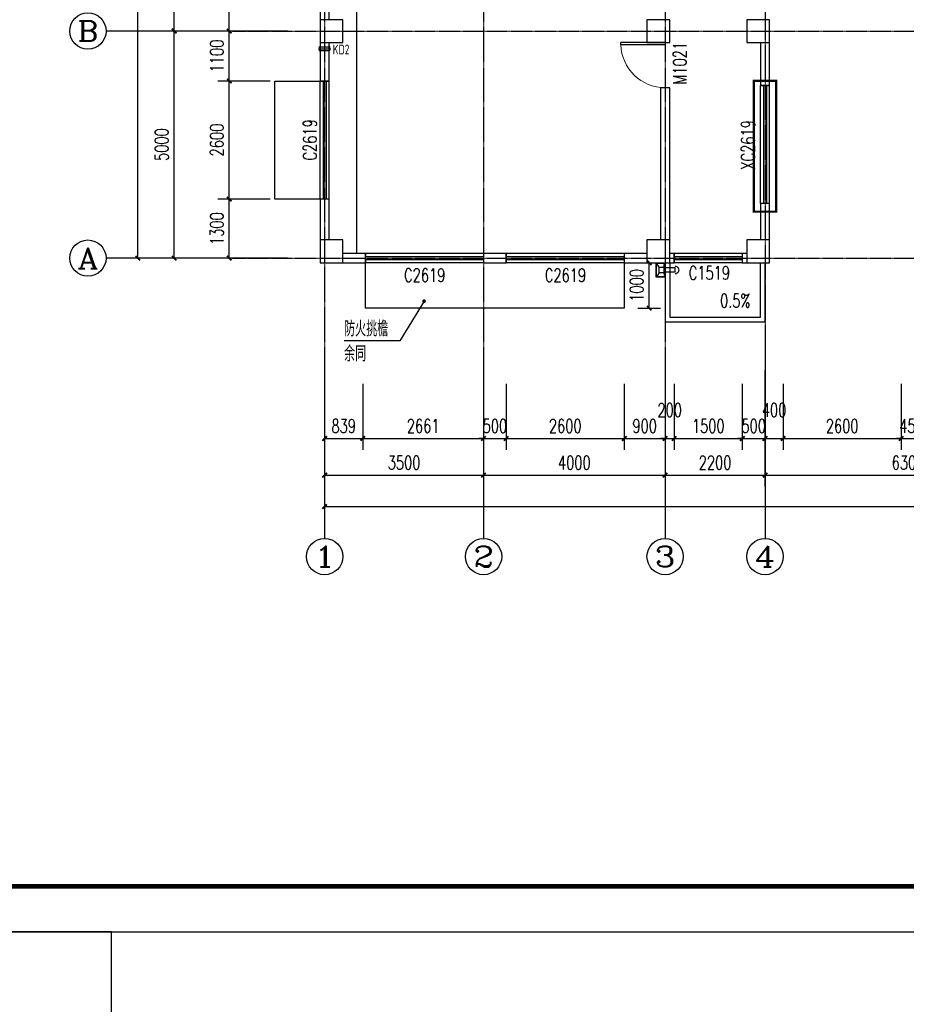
# Model space of a CAD drawing. Header units: inches. Extents: x 224620 to 3435104, y 247406 to 993300.
# Tile 61 of 109: x 269392 to 288923, y 577059 to 598737. Entities that reach past the tile are written whole.
import ezdxf
from ezdxf.enums import TextEntityAlignment as Align

# ---------------------------------------------------------------- set-up
doc = ezdxf.new("R2010")
doc.units = ezdxf.units.IN
doc.header["$MEASUREMENT"] = 0
doc.linetypes.add('CENTER', pattern=[2, 1.25, -0.25, 0.25, -0.25])
doc.linetypes.add('DASH', pattern=[0.35, 0.25, -0.1])
for name, color, linetype in [('AXIS', 3, 'Continuous'), ('AXIS_TEXT', 7, 'Continuous'), ('COLUMN', 9, 'Continuous'), ('DIM_LEAD', 3, 'Continuous'), ('DIM_SYMB', 3, 'Continuous'), ('DOTE', 1, 'CENTER'), ('Mb-text', 7, 'Continuous'), ('PUB_DIM', 3, 'Continuous'), ('PUB_TEXT', 7, 'Continuous'), ('PUB_TITLE', 4, 'Continuous'), ('SPACE_ALL', 1, 'Continuous'), ('WALL', 2, 'Continuous'), ('WINDOW', 4, 'Continuous'), ('WINDOW_TEXT', 7, 'Continuous'), ('可见线', 3, 'Continuous'), ('建筑轮廓', 2, 'Continuous'), ('水斗', 6, 'Continuous'), ('空调管', 8, 'Continuous'), ('细线', 135, 'Continuous')]:
    doc.layers.add(name, color=color, linetype=linetype)
doc.styles.add('_TCH_AXIS', font='COMPLEX', dxfattribs={"bigfont": 'GBCBIG'})
doc.styles.add('_TCH_DIM', font='SIMPLEX', dxfattribs={"bigfont": 'GBCBIG'})
doc.styles.add('_TCH_DIM_T3', font='SIMPLEX', dxfattribs={"width": 0.705882, "bigfont": 'GBCBIG'})
doc.styles.add('_TCH_WINDOW', font='SIMPLEX', dxfattribs={"height": 3.5, "bigfont": 'GBCBIG'})
doc.styles.add('COMPLEX', font='COMPLEX')
doc.styles.add('DIM_FONT', font='SIMPLEX.shx', dxfattribs={"width": 0.8})
doc.styles.add('H_HZTXT', font='syszb.shx', dxfattribs={"width": 0.85, "bigfont": 'hztxt.shx'})
doc.dimstyles.new('_TCH_ARCH&&100', dxfattribs={"dimtxt": 297.5, "dimasz": 100, "dimexe": 250, "dimexo": 300, "dimgap": 126.25, "dimtad": 1, "dimdec": 0, "dimzin": 0, "dimdsep": 46, "dimtxsty": '_TCH_DIM_T3', "dimblk": 'ARCHTICK', "dimcen": 0.09, "dimclrt": 7, "dimazin": 2, "dimtfac": 1, "dimtdec": 0, "dimtix": 1, "dimtmove": 2, "dimatfit": 3, "dimfxl": 1, "dimtolj": 1, "dimtzin": 0, "dimarcsym": 0})

# ---------------------------------------------------------------- blocks, each defined once
blk = doc.blocks.new('wrtgtg')
at = {"layer": 'PUB_TITLE'}
blk.add_lwpolyline([(-75296, -5841), (8804, -5841), (8804, 53559), (-75296, 53559)], close=True, dxfattribs=at)
at = {"layer": 'PUB_TITLE', "const_width": 100}
blk.add_lwpolyline([(-72796, -4841), (7804, -4841), (7804, 52559), (-72796, 52559)], close=True, dxfattribs=at)
blk = doc.blocks.new('_L1WAO')
for p, q in [((0, 180), (-320, 180)), ((-320, 180), (-320, 0)), ((-320, 0), (0, 0)), ((-224, 116), (-310, 170)), ((-10, 170), (-310, 170)), ((-310, 170), (-310, 10)), ((-310, 170), (-310, 170)), ((-224, 26), (-310, 10)), ((-310, 10), (-10, 10)), ((-310, 10), (-310, 10)), ((-96, 116), (-224, 116)), ((-224, 116), (-224, 26)), ((-224, 26), (-96, 26)), ((-96, 116), (-10, 170)), ((-96, 26), (-96, 116)), ((-96, 26), (-10, 10)), ((-10, 170), (-10, 170)), ((-10, 10), (-10, 170)), ((-10, 10), (-10, 10)), ((0, 0), (0, 180))]:
    blk.add_line(p, q)
at = {"style": 'DIM_FONT', "width": 0.8, "flags": 9}
for tag in ['XSIZE', 'YSIZE']:
    blk.add_attdef(tag, (0, 0), '', height=0.5, dxfattribs=at)
blk = doc.blocks.new('xcdsf')
at = {"layer": '水斗'}
for p, q in [((151845, -1119066), (151845, -1119386)), ((151856, -1119077), (151856, -1119376)), ((151915, -1119162), (151915, -1119290)), ((152265, -1119175), (152045, -1119175)), ((152245, -1119175), (152065, -1119175)), ((152265, -1119177), (152265, -1119277)), ((151845, -1119386), (152045, -1119386)), ((151915, -1119290), (151856, -1119376)), ((151856, -1119376), (152033, -1119376)), ((151856, -1119376), (151856, -1119376)), ((151915, -1119290), (152015, -1119290)), ((152265, -1119275), (152045, -1119275)), ((152245, -1119275), (152065, -1119275))]:
    blk.add_line(p, q, dxfattribs=at)
at = {"layer": '水斗', "extrusion": (0, 0, -1)}
blk.add_ellipse((152265, -1119227), major_axis=(86.9, 0), ratio=0.900657, start_param=4.712389, end_param=7.853982, dxfattribs=at)
at = {"layer": '水斗', "yscale": 1.110299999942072, "rotation": 90}
blk.add_blockref('_L1WAO', (152045, -1119066), dxfattribs=at)
blk = doc.blocks.new('D')
at = {"layer": 'DOTE', "color": 1}
blk.add_line((1550655, -71238), (1550655, -70967), dxfattribs=at)
at = {"layer": '空调管'}
for p, q in [((1550605, -70989), (1550615, -71004)), ((1550705, -70989), (1550605, -70989)), ((1550615, -71204), (1550615, -71004)), ((1550695, -71004), (1550615, -71004)), ((1550705, -70989), (1550695, -71004)), ((1550695, -71204), (1550695, -71004)), ((1550605, -71219), (1550615, -71204)), ((1550705, -71219), (1550605, -71219)), ((1550695, -71204), (1550615, -71204)), ((1550705, -71219), (1550695, -71204))]:
    blk.add_line(p, q, dxfattribs=at)
blk = doc.blocks.new('ATGHFGB')
at = {"layer": '建筑轮廓', "rotation": 269.9999999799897}
blk.add_blockref('D', (127447, 1535018), dxfattribs=at)
at = {"layer": 'Mb-text', "style": 'H_HZTXT', "width": 0.85}
blk.add_text('KD2', height=216, rotation=0, dxfattribs=at).set_placement((56520, -15762))
blk = doc.blocks.new('_ArchTick')
at = {"color": 0, "linetype": 'ByBlock', "const_width": 0.4}
blk.add_lwpolyline([(-0.5, -0.5), (0.5, 0.5)], dxfattribs=at)
blk = doc.blocks.new('*D706')
at = {"layer": 'Defpoints', "color": 0}
for p in [(282710, 593387), (283258, 593387), (282710, 592387)]:
    blk.add_point(p, dxfattribs=at)
at = {"layer": 'PUB_DIM', "color": 0, "lineweight": -2}
for p, q in [((283010, 593387), (283508, 593387)), ((283258, 592387), (283258, 593387)), ((283010, 592387), (283508, 592387))]:
    blk.add_line(p, q, dxfattribs=at)
at = {"layer": 'PUB_DIM', "color": 0, "lineweight": -2, "xscale": 100, "yscale": 100, "zscale": 100}
for p, rotation in [((283258, 593387), 90), ((283258, 592387), 270)]:
    blk.add_blockref('_ArchTick', p, dxfattribs=dict(at, rotation=rotation))
at = {"layer": 'PUB_DIM', "color": 7, "insert": (282983, 592887), "char_height": 297.5, "attachment_point": 5, "rotation": 90, "style": '_TCH_DIM_T3'}
blk.add_mtext('\\A1;1000', dxfattribs=at)
blk = doc.blocks.new('*D760')
at = {"layer": 'AXIS', "color": 0, "lineweight": -2}
for p, q in [((274909, 594787), (273760, 594787)), ((274010, 593487), (274010, 594787)), ((274909, 593487), (273760, 593487))]:
    blk.add_line(p, q, dxfattribs=at)
at = {"layer": 'Defpoints', "color": 0}
for p in [(274010, 594787), (275209, 594787), (275209, 593487)]:
    blk.add_point(p, dxfattribs=at)
at = {"layer": 'AXIS', "color": 0, "lineweight": -2, "xscale": 100, "yscale": 100, "zscale": 100}
for p, rotation in [((274010, 594787), 90), ((274010, 593487), 270)]:
    blk.add_blockref('_ArchTick', p, dxfattribs=dict(at, rotation=rotation))
at = {"layer": 'AXIS', "color": 7, "insert": (273735, 594137), "char_height": 297.5, "attachment_point": 5, "rotation": 90, "style": '_TCH_DIM_T3'}
blk.add_mtext('\\A1;1300', dxfattribs=at)
blk = doc.blocks.new('*D761')
at = {"layer": 'AXIS', "color": 0, "lineweight": -2}
for p, q in [((274909, 597387), (273760, 597387)), ((274010, 594787), (274010, 597387)), ((274909, 594787), (273760, 594787))]:
    blk.add_line(p, q, dxfattribs=at)
at = {"layer": 'Defpoints', "color": 0}
for p in [(274010, 597387), (275209, 597387), (275209, 594787)]:
    blk.add_point(p, dxfattribs=at)
at = {"layer": 'AXIS', "color": 0, "lineweight": -2, "xscale": 100, "yscale": 100, "zscale": 100}
for p, rotation in [((274010, 597387), 90), ((274010, 594787), 270)]:
    blk.add_blockref('_ArchTick', p, dxfattribs=dict(at, rotation=rotation))
at = {"layer": 'AXIS', "color": 7, "insert": (273735, 596087), "char_height": 297.5, "attachment_point": 5, "rotation": 90, "style": '_TCH_DIM_T3'}
blk.add_mtext('\\A1;2600', dxfattribs=at)
blk = doc.blocks.new('*D762')
at = {"layer": 'AXIS', "color": 0, "lineweight": -2}
for p, q in [((274909, 598487), (273760, 598487)), ((274010, 597387), (274010, 598487)), ((274909, 597387), (273760, 597387))]:
    blk.add_line(p, q, dxfattribs=at)
at = {"layer": 'Defpoints', "color": 0}
for p in [(274010, 598487), (275209, 598487), (275209, 597387)]:
    blk.add_point(p, dxfattribs=at)
at = {"layer": 'AXIS', "color": 0, "lineweight": -2, "xscale": 100, "yscale": 100, "zscale": 100}
for p, rotation in [((274010, 598487), 90), ((274010, 597387), 270)]:
    blk.add_blockref('_ArchTick', p, dxfattribs=dict(at, rotation=rotation))
at = {"layer": 'AXIS', "color": 7, "insert": (273735, 597937), "char_height": 297.5, "attachment_point": 5, "rotation": 90, "style": '_TCH_DIM_T3'}
blk.add_mtext('\\A1;1100', dxfattribs=at)
blk = doc.blocks.new('*D763')
at = {"layer": 'AXIS', "color": 0, "lineweight": -2}
for p, q in [((274909, 600687), (273760, 600687)), ((274010, 598487), (274010, 600687)), ((274909, 598487), (273760, 598487))]:
    blk.add_line(p, q, dxfattribs=at)
at = {"layer": 'Defpoints', "color": 0}
for p in [(274010, 600687), (275209, 600687), (275209, 598487)]:
    blk.add_point(p, dxfattribs=at)
at = {"layer": 'AXIS', "color": 0, "lineweight": -2, "xscale": 100, "yscale": 100, "zscale": 100}
for p, rotation in [((274010, 600687), 90), ((274010, 598487), 270)]:
    blk.add_blockref('_ArchTick', p, dxfattribs=dict(at, rotation=rotation))
at = {"layer": 'AXIS', "color": 7, "insert": (273735, 599587), "char_height": 297.5, "attachment_point": 5, "rotation": 90, "style": '_TCH_DIM_T3'}
blk.add_mtext('\\A1;2200', dxfattribs=at)
blk = doc.blocks.new('*D817')
at = {"layer": 'AXIS', "color": 0, "lineweight": -2}
for p, q in [((274995, 598487), (272545, 598487)), ((272795, 593487), (272795, 598487)), ((274995, 593487), (272545, 593487))]:
    blk.add_line(p, q, dxfattribs=at)
at = {"layer": 'Defpoints', "color": 0}
for p in [(272795, 598487), (275295, 598487), (275295, 593487)]:
    blk.add_point(p, dxfattribs=at)
at = {"layer": 'AXIS', "color": 0, "lineweight": -2, "xscale": 100, "yscale": 100, "zscale": 100}
for p, rotation in [((272795, 598487), 90), ((272795, 593487), 270)]:
    blk.add_blockref('_ArchTick', p, dxfattribs=dict(at, rotation=rotation))
at = {"layer": 'AXIS', "color": 7, "insert": (272520, 595987), "char_height": 297.5, "attachment_point": 5, "rotation": 90, "style": '_TCH_DIM_T3'}
blk.add_mtext('\\A1;5000', dxfattribs=at)
blk = doc.blocks.new('*D818')
at = {"layer": 'AXIS', "color": 0, "lineweight": -2}
for p, q in [((274995, 603487), (272545, 603487)), ((272795, 598487), (272795, 603487)), ((274995, 598487), (272545, 598487))]:
    blk.add_line(p, q, dxfattribs=at)
at = {"layer": 'Defpoints', "color": 0}
for p in [(272795, 603487), (275295, 603487), (275295, 598487)]:
    blk.add_point(p, dxfattribs=at)
at = {"layer": 'AXIS', "color": 0, "lineweight": -2, "xscale": 100, "yscale": 100, "zscale": 100}
for p, rotation in [((272795, 603487), 90), ((272795, 598487), 270)]:
    blk.add_blockref('_ArchTick', p, dxfattribs=dict(at, rotation=rotation))
at = {"layer": 'AXIS', "color": 7, "insert": (272520, 600987), "char_height": 297.5, "attachment_point": 5, "rotation": 90, "style": '_TCH_DIM_T3'}
blk.add_mtext('\\A1;5000', dxfattribs=at)
blk = doc.blocks.new('*D822')
at = {"layer": 'AXIS', "color": 0, "lineweight": -2}
for p, q in [((274995, 620687), (271745, 620687)), ((271995, 593487), (271995, 620687)), ((274995, 593487), (271745, 593487))]:
    blk.add_line(p, q, dxfattribs=at)
at = {"layer": 'Defpoints', "color": 0}
for p in [(271995, 620687), (275295, 620687), (275295, 593487)]:
    blk.add_point(p, dxfattribs=at)
at = {"layer": 'AXIS', "color": 0, "lineweight": -2, "xscale": 100, "yscale": 100, "zscale": 100}
for p, rotation in [((271995, 620687), 90), ((271995, 593487), 270)]:
    blk.add_blockref('_ArchTick', p, dxfattribs=dict(at, rotation=rotation))
at = {"layer": 'AXIS', "color": 7, "insert": (271720, 607087), "char_height": 297.5, "attachment_point": 5, "rotation": 90, "style": '_TCH_DIM_T3'}
blk.add_mtext('\\A1;27200', dxfattribs=at)
blk = doc.blocks.new('*D823')
at = {"layer": 'AXIS', "color": 0, "lineweight": -2}
for p, q in [((276110, 591017), (276110, 587767)), ((306110, 591017), (306110, 587767)), ((276110, 588017), (306110, 588017))]:
    blk.add_line(p, q, dxfattribs=at)
at = {"layer": 'Defpoints', "color": 0}
for p in [(276110, 591317), (306110, 591317), (306110, 588017)]:
    blk.add_point(p, dxfattribs=at)
at = {"layer": 'AXIS', "color": 0, "lineweight": -2, "xscale": 100, "yscale": 100, "zscale": 100, "rotation": 180}
blk.add_blockref('_ArchTick', (276110, 588017), dxfattribs=at)
at = {"layer": 'AXIS', "color": 0, "lineweight": -2, "xscale": 100, "yscale": 100, "zscale": 100}
blk.add_blockref('_ArchTick', (306110, 588017), dxfattribs=at)
at = {"layer": 'AXIS', "color": 7, "insert": (291110, 588292), "char_height": 297.5, "attachment_point": 5, "style": '_TCH_DIM_T3'}
blk.add_mtext('\\A1;30000', dxfattribs=at)
blk = doc.blocks.new('*D824')
at = {"layer": 'Defpoints', "color": 0}
for p in [(276110, 591317), (279610, 591317), (279610, 588710)]:
    blk.add_point(p, dxfattribs=at)
at = {"layer": 'PUB_DIM', "color": 0, "lineweight": -2}
for p, q in [((276110, 591017), (276110, 588460)), ((279610, 591017), (279610, 588460)), ((276110, 588710), (279610, 588710))]:
    blk.add_line(p, q, dxfattribs=at)
at = {"layer": 'PUB_DIM', "color": 0, "lineweight": -2, "xscale": 100, "yscale": 100, "zscale": 100, "rotation": 180}
blk.add_blockref('_ArchTick', (276110, 588710), dxfattribs=at)
at = {"layer": 'PUB_DIM', "color": 0, "lineweight": -2, "xscale": 100, "yscale": 100, "zscale": 100}
blk.add_blockref('_ArchTick', (279610, 588710), dxfattribs=at)
at = {"layer": 'PUB_DIM', "color": 7, "insert": (277860, 588985), "char_height": 297.5, "attachment_point": 5, "style": '_TCH_DIM_T3'}
blk.add_mtext('\\A1;3500', dxfattribs=at)
blk = doc.blocks.new('*D825')
at = {"layer": 'Defpoints', "color": 0}
for p in [(279610, 591317), (283610, 591317), (283610, 588710)]:
    blk.add_point(p, dxfattribs=at)
at = {"layer": 'PUB_DIM', "color": 0, "lineweight": -2}
for p, q in [((279610, 591017), (279610, 588460)), ((283610, 591017), (283610, 588460)), ((279610, 588710), (283610, 588710))]:
    blk.add_line(p, q, dxfattribs=at)
at = {"layer": 'PUB_DIM', "color": 0, "lineweight": -2, "xscale": 100, "yscale": 100, "zscale": 100, "rotation": 180}
blk.add_blockref('_ArchTick', (279610, 588710), dxfattribs=at)
at = {"layer": 'PUB_DIM', "color": 0, "lineweight": -2, "xscale": 100, "yscale": 100, "zscale": 100}
blk.add_blockref('_ArchTick', (283610, 588710), dxfattribs=at)
at = {"layer": 'PUB_DIM', "color": 7, "insert": (281610, 588985), "char_height": 297.5, "attachment_point": 5, "style": '_TCH_DIM_T3'}
blk.add_mtext('\\A1;4000', dxfattribs=at)
blk = doc.blocks.new('*D826')
at = {"layer": 'Defpoints', "color": 0}
for p in [(283610, 591317), (285810, 591317), (285810, 588710)]:
    blk.add_point(p, dxfattribs=at)
at = {"layer": 'PUB_DIM', "color": 0, "lineweight": -2}
for p, q in [((283610, 591017), (283610, 588460)), ((285810, 591017), (285810, 588460)), ((283610, 588710), (285810, 588710))]:
    blk.add_line(p, q, dxfattribs=at)
at = {"layer": 'PUB_DIM', "color": 0, "lineweight": -2, "xscale": 100, "yscale": 100, "zscale": 100, "rotation": 180}
blk.add_blockref('_ArchTick', (283610, 588710), dxfattribs=at)
at = {"layer": 'PUB_DIM', "color": 0, "lineweight": -2, "xscale": 100, "yscale": 100, "zscale": 100}
blk.add_blockref('_ArchTick', (285810, 588710), dxfattribs=at)
at = {"layer": 'PUB_DIM', "color": 7, "insert": (284710, 588985), "char_height": 297.5, "attachment_point": 5, "style": '_TCH_DIM_T3'}
blk.add_mtext('\\A1;2200', dxfattribs=at)
blk = doc.blocks.new('*D827')
at = {"layer": 'Defpoints', "color": 0}
for p in [(285810, 591317), (292110, 591317), (292110, 588710)]:
    blk.add_point(p, dxfattribs=at)
at = {"layer": 'PUB_DIM', "color": 0, "lineweight": -2}
for p, q in [((285810, 591017), (285810, 588460)), ((292110, 591017), (292110, 588460)), ((285810, 588710), (292110, 588710))]:
    blk.add_line(p, q, dxfattribs=at)
at = {"layer": 'PUB_DIM', "color": 0, "lineweight": -2, "xscale": 100, "yscale": 100, "zscale": 100, "rotation": 180}
blk.add_blockref('_ArchTick', (285810, 588710), dxfattribs=at)
at = {"layer": 'PUB_DIM', "color": 0, "lineweight": -2, "xscale": 100, "yscale": 100, "zscale": 100}
blk.add_blockref('_ArchTick', (292110, 588710), dxfattribs=at)
at = {"layer": 'PUB_DIM', "color": 7, "insert": (288960, 588985), "char_height": 297.5, "attachment_point": 5, "style": '_TCH_DIM_T3'}
blk.add_mtext('\\A1;6300', dxfattribs=at)
blk = doc.blocks.new('*D908')
at = {"layer": 'Defpoints', "color": 0}
for p in [(276110, 591017), (276949, 591017), (276949, 589517)]:
    blk.add_point(p, dxfattribs=at)
at = {"layer": 'PUB_DIM', "color": 0, "lineweight": -2}
for p, q in [((276110, 590717), (276110, 589267)), ((276949, 590717), (276949, 589267)), ((276110, 589517), (276949, 589517))]:
    blk.add_line(p, q, dxfattribs=at)
at = {"layer": 'PUB_DIM', "color": 0, "lineweight": -2, "xscale": 100, "yscale": 100, "zscale": 100, "rotation": 180}
blk.add_blockref('_ArchTick', (276110, 589517), dxfattribs=at)
at = {"layer": 'PUB_DIM', "color": 0, "lineweight": -2, "xscale": 100, "yscale": 100, "zscale": 100}
blk.add_blockref('_ArchTick', (276949, 589517), dxfattribs=at)
at = {"layer": 'PUB_DIM', "color": 7, "insert": (276530, 589792), "char_height": 297.5, "attachment_point": 5, "style": '_TCH_DIM_T3'}
blk.add_mtext('\\A1;839', dxfattribs=at)
blk = doc.blocks.new('*D909')
at = {"layer": 'Defpoints', "color": 0}
for p in [(276949, 591017), (279610, 591017), (279610, 589517)]:
    blk.add_point(p, dxfattribs=at)
at = {"layer": 'PUB_DIM', "color": 0, "lineweight": -2}
for p, q in [((276949, 590717), (276949, 589267)), ((279610, 590717), (279610, 589267)), ((276949, 589517), (279610, 589517))]:
    blk.add_line(p, q, dxfattribs=at)
at = {"layer": 'PUB_DIM', "color": 0, "lineweight": -2, "xscale": 100, "yscale": 100, "zscale": 100, "rotation": 180}
blk.add_blockref('_ArchTick', (276949, 589517), dxfattribs=at)
at = {"layer": 'PUB_DIM', "color": 0, "lineweight": -2, "xscale": 100, "yscale": 100, "zscale": 100}
blk.add_blockref('_ArchTick', (279610, 589517), dxfattribs=at)
at = {"layer": 'PUB_DIM', "color": 7, "insert": (278280, 589792), "char_height": 297.5, "attachment_point": 5, "style": '_TCH_DIM_T3'}
blk.add_mtext('\\A1;2661', dxfattribs=at)
blk = doc.blocks.new('*D910')
at = {"layer": 'Defpoints', "color": 0}
for p in [(279610, 591017), (280110, 591017), (280110, 589517)]:
    blk.add_point(p, dxfattribs=at)
at = {"layer": 'PUB_DIM', "color": 0, "lineweight": -2}
for p, q in [((279610, 590717), (279610, 589267)), ((280110, 590717), (280110, 589267)), ((279610, 589517), (279510, 589517)), ((279610, 589517), (280110, 589517)), ((280110, 589517), (280210, 589517))]:
    blk.add_line(p, q, dxfattribs=at)
at = {"layer": 'PUB_DIM', "color": 0, "lineweight": -2, "xscale": 100, "yscale": 100, "zscale": 100}
blk.add_blockref('_ArchTick', (279610, 589517), dxfattribs=at)
at = {"layer": 'PUB_DIM', "color": 0, "lineweight": -2, "xscale": 100, "yscale": 100, "zscale": 100, "rotation": 180}
blk.add_blockref('_ArchTick', (280110, 589517), dxfattribs=at)
at = {"layer": 'PUB_DIM', "color": 7, "insert": (279860, 589792), "char_height": 297.5, "attachment_point": 5, "style": '_TCH_DIM_T3'}
blk.add_mtext('\\A1;500', dxfattribs=at)
blk = doc.blocks.new('*D911')
at = {"layer": 'Defpoints', "color": 0}
for p in [(280110, 591017), (282710, 591017), (282710, 589517)]:
    blk.add_point(p, dxfattribs=at)
at = {"layer": 'PUB_DIM', "color": 0, "lineweight": -2}
for p, q in [((280110, 590717), (280110, 589267)), ((282710, 590717), (282710, 589267)), ((280110, 589517), (282710, 589517))]:
    blk.add_line(p, q, dxfattribs=at)
at = {"layer": 'PUB_DIM', "color": 0, "lineweight": -2, "xscale": 100, "yscale": 100, "zscale": 100, "rotation": 180}
blk.add_blockref('_ArchTick', (280110, 589517), dxfattribs=at)
at = {"layer": 'PUB_DIM', "color": 0, "lineweight": -2, "xscale": 100, "yscale": 100, "zscale": 100}
blk.add_blockref('_ArchTick', (282710, 589517), dxfattribs=at)
at = {"layer": 'PUB_DIM', "color": 7, "insert": (281410, 589792), "char_height": 297.5, "attachment_point": 5, "style": '_TCH_DIM_T3'}
blk.add_mtext('\\A1;2600', dxfattribs=at)
blk = doc.blocks.new('*D912')
at = {"layer": 'Defpoints', "color": 0}
for p in [(282710, 591017), (283610, 591017), (283610, 589517)]:
    blk.add_point(p, dxfattribs=at)
at = {"layer": 'PUB_DIM', "color": 0, "lineweight": -2}
for p, q in [((282710, 590717), (282710, 589267)), ((283610, 590717), (283610, 589267)), ((282710, 589517), (283610, 589517))]:
    blk.add_line(p, q, dxfattribs=at)
at = {"layer": 'PUB_DIM', "color": 0, "lineweight": -2, "xscale": 100, "yscale": 100, "zscale": 100, "rotation": 180}
blk.add_blockref('_ArchTick', (282710, 589517), dxfattribs=at)
at = {"layer": 'PUB_DIM', "color": 0, "lineweight": -2, "xscale": 100, "yscale": 100, "zscale": 100}
blk.add_blockref('_ArchTick', (283610, 589517), dxfattribs=at)
at = {"layer": 'PUB_DIM', "color": 7, "insert": (283160, 589792), "char_height": 297.5, "attachment_point": 5, "style": '_TCH_DIM_T3'}
blk.add_mtext('\\A1;900', dxfattribs=at)
blk = doc.blocks.new('*D913')
at = {"layer": 'Defpoints', "color": 0}
for p in [(283610, 591017), (283810, 591017), (283810, 589517)]:
    blk.add_point(p, dxfattribs=at)
at = {"layer": 'PUB_DIM', "color": 0, "lineweight": -2}
for p, q in [((283610, 590717), (283610, 589267)), ((283810, 590717), (283810, 589267)), ((283610, 589517), (283510, 589517)), ((283610, 589517), (283810, 589517)), ((283810, 589517), (283910, 589517))]:
    blk.add_line(p, q, dxfattribs=at)
at = {"layer": 'PUB_DIM', "color": 0, "lineweight": -2, "xscale": 100, "yscale": 100, "zscale": 100}
blk.add_blockref('_ArchTick', (283610, 589517), dxfattribs=at)
at = {"layer": 'PUB_DIM', "color": 0, "lineweight": -2, "xscale": 100, "yscale": 100, "zscale": 100, "rotation": 180}
blk.add_blockref('_ArchTick', (283810, 589517), dxfattribs=at)
at = {"layer": 'PUB_DIM', "color": 7, "insert": (283710, 590142), "char_height": 297.5, "attachment_point": 5, "style": '_TCH_DIM_T3'}
blk.add_mtext('\\A1;200', dxfattribs=at)
blk = doc.blocks.new('*D914')
at = {"layer": 'Defpoints', "color": 0}
for p in [(283810, 591017), (285310, 591017), (285310, 589517)]:
    blk.add_point(p, dxfattribs=at)
at = {"layer": 'PUB_DIM', "color": 0, "lineweight": -2}
for p, q in [((283810, 590717), (283810, 589267)), ((285310, 590717), (285310, 589267)), ((283810, 589517), (285310, 589517))]:
    blk.add_line(p, q, dxfattribs=at)
at = {"layer": 'PUB_DIM', "color": 0, "lineweight": -2, "xscale": 100, "yscale": 100, "zscale": 100, "rotation": 180}
blk.add_blockref('_ArchTick', (283810, 589517), dxfattribs=at)
at = {"layer": 'PUB_DIM', "color": 0, "lineweight": -2, "xscale": 100, "yscale": 100, "zscale": 100}
blk.add_blockref('_ArchTick', (285310, 589517), dxfattribs=at)
at = {"layer": 'PUB_DIM', "color": 7, "insert": (284560, 589792), "char_height": 297.5, "attachment_point": 5, "style": '_TCH_DIM_T3'}
blk.add_mtext('\\A1;1500', dxfattribs=at)
blk = doc.blocks.new('*D915')
at = {"layer": 'Defpoints', "color": 0}
for p in [(285310, 591017), (285810, 591017), (285810, 589517)]:
    blk.add_point(p, dxfattribs=at)
at = {"layer": 'PUB_DIM', "color": 0, "lineweight": -2}
for p, q in [((285310, 590717), (285310, 589267)), ((285810, 590717), (285810, 589267)), ((285310, 589517), (285210, 589517)), ((285310, 589517), (285810, 589517)), ((285810, 589517), (285910, 589517))]:
    blk.add_line(p, q, dxfattribs=at)
at = {"layer": 'PUB_DIM', "color": 0, "lineweight": -2, "xscale": 100, "yscale": 100, "zscale": 100}
blk.add_blockref('_ArchTick', (285310, 589517), dxfattribs=at)
at = {"layer": 'PUB_DIM', "color": 0, "lineweight": -2, "xscale": 100, "yscale": 100, "zscale": 100, "rotation": 180}
blk.add_blockref('_ArchTick', (285810, 589517), dxfattribs=at)
at = {"layer": 'PUB_DIM', "color": 7, "insert": (285560, 589792), "char_height": 297.5, "attachment_point": 5, "style": '_TCH_DIM_T3'}
blk.add_mtext('\\A1;500', dxfattribs=at)
blk = doc.blocks.new('*D916')
at = {"layer": 'Defpoints', "color": 0}
for p in [(285810, 591017), (286210, 591017), (286210, 589517)]:
    blk.add_point(p, dxfattribs=at)
at = {"layer": 'PUB_DIM', "color": 0, "lineweight": -2}
for p, q in [((285810, 590717), (285810, 589267)), ((286210, 590717), (286210, 589267)), ((285810, 589517), (286210, 589517))]:
    blk.add_line(p, q, dxfattribs=at)
at = {"layer": 'PUB_DIM', "color": 0, "lineweight": -2, "xscale": 100, "yscale": 100, "zscale": 100, "rotation": 180}
blk.add_blockref('_ArchTick', (285810, 589517), dxfattribs=at)
at = {"layer": 'PUB_DIM', "color": 0, "lineweight": -2, "xscale": 100, "yscale": 100, "zscale": 100}
blk.add_blockref('_ArchTick', (286210, 589517), dxfattribs=at)
at = {"layer": 'PUB_DIM', "color": 7, "insert": (286010, 590142), "char_height": 297.5, "attachment_point": 5, "style": '_TCH_DIM_T3'}
blk.add_mtext('\\A1;400', dxfattribs=at)
blk = doc.blocks.new('*D917')
at = {"layer": 'Defpoints', "color": 0}
for p in [(286210, 591017), (288810, 591017), (288810, 589517)]:
    blk.add_point(p, dxfattribs=at)
at = {"layer": 'PUB_DIM', "color": 0, "lineweight": -2}
for p, q in [((286210, 590717), (286210, 589267)), ((288810, 590717), (288810, 589267)), ((286210, 589517), (288810, 589517))]:
    blk.add_line(p, q, dxfattribs=at)
at = {"layer": 'PUB_DIM', "color": 0, "lineweight": -2, "xscale": 100, "yscale": 100, "zscale": 100, "rotation": 180}
blk.add_blockref('_ArchTick', (286210, 589517), dxfattribs=at)
at = {"layer": 'PUB_DIM', "color": 0, "lineweight": -2, "xscale": 100, "yscale": 100, "zscale": 100}
blk.add_blockref('_ArchTick', (288810, 589517), dxfattribs=at)
at = {"layer": 'PUB_DIM', "color": 7, "insert": (287510, 589792), "char_height": 297.5, "attachment_point": 5, "style": '_TCH_DIM_T3'}
blk.add_mtext('\\A1;2600', dxfattribs=at)
blk = doc.blocks.new('*D918')
at = {"layer": 'Defpoints', "color": 0}
for p in [(288810, 591017), (289260, 591017), (289260, 589517)]:
    blk.add_point(p, dxfattribs=at)
at = {"layer": 'PUB_DIM', "color": 0, "lineweight": -2}
for p, q in [((288810, 590717), (288810, 589267)), ((289260, 590717), (289260, 589267)), ((288810, 589517), (288710, 589517)), ((288810, 589517), (289260, 589517)), ((289260, 589517), (289360, 589517))]:
    blk.add_line(p, q, dxfattribs=at)
at = {"layer": 'PUB_DIM', "color": 0, "lineweight": -2, "xscale": 100, "yscale": 100, "zscale": 100}
blk.add_blockref('_ArchTick', (288810, 589517), dxfattribs=at)
at = {"layer": 'PUB_DIM', "color": 0, "lineweight": -2, "xscale": 100, "yscale": 100, "zscale": 100, "rotation": 180}
blk.add_blockref('_ArchTick', (289260, 589517), dxfattribs=at)
at = {"layer": 'PUB_DIM', "color": 7, "insert": (289035, 589792), "char_height": 297.5, "attachment_point": 5, "style": '_TCH_DIM_T3'}
blk.add_mtext('\\A1;450', dxfattribs=at)
blk = doc.blocks.new('_FZHK')
blk.add_lwpolyline([(-0.5, -0.5), (0.5, -0.5), (0.5, 0.5), (-0.5, 0.5)], close=True)
blk = doc.blocks.new('$TCHSYS$WIN2D')
for p, q in [((-0.5, 0.5), (0.5, 0.5)), ((-0.5, 0.5), (-0.5, -0.5)), ((0.5, 0.5), (0.5, -0.5)), ((0.5, 0.1667), (-0.5, 0.1667)), ((0.5, -0.1667), (-0.5, -0.1667)), ((-0.5, -0.5), (0.5, -0.5))]:
    blk.add_line(p, q)
blk = doc.blocks.new('$DorLib2D$00000001')
for p, q in [((0.45, 0.975), (0.5, 0.975)), ((0.45, 0), (0.45, 0.975)), ((0.5, 0), (0.5, 0.975)), ((0.5, 0), (0.45, 0))]:
    blk.add_line(p, q)
at = {"lineweight": 13}
blk.add_arc((0.475, 0), 0.975, 91.4693, 180, dxfattribs=at)
blk = doc.blocks.new('_AXISO')
blk.add_circle((0, 0), 0.5)
at = {"layer": 'AXIS_TEXT', "style": 'COMPLEX', "width": 1.041667}
blk.add_attdef('A', text='', height=0.56, dxfattribs=at).set_placement((-0.25, -0.28), (0.25, -0.28), align=Align.FIT)

msp = doc.modelspace()

# ---------------------------------------------------------------- linework, layer by layer
msp.add_lwpolyline([(250809, 572948.7), (271417.2, 572948.7), (271417.2, 578657.3), (250809, 578657.3)], close=True)
at = {"layer": 'AXIS'}
for p, q in [((275295.4, 598486.9), (271295.4, 598486.9)), ((275295.4, 593486.9), (271295.4, 593486.9)), ((276110.4, 591317.3), (276110.4, 587317.3)), ((279610.4, 591317.3), (279610.4, 587317.3)), ((283610.4, 591317.3), (283610.4, 587317.3)), ((285810.4, 591317.3), (285810.4, 587317.3))]:
    msp.add_line(p, q, dxfattribs=at)
at = {"layer": 'DIM_LEAD'}
for p, q in [((278299.6, 592540.1), (277765.8, 591664)), ((278299.6, 592540.1), (277765.8, 591664)), ((277765.8, 591664), (276537.7, 591664))]:
    msp.add_line(p, q, dxfattribs=at)
at = {"layer": 'DIM_LEAD', "const_width": 40}
msp.add_lwpolyline([(278310, 592557.1, 1), (278289.2, 592523, 1)], format="xyb", close=True, dxfattribs=at)
msp.add_lwpolyline([(278310, 592557.1, 1), (278289.2, 592523, 1)], format="xyb", close=True, dxfattribs=at)
at = {"layer": 'DIM_SYMB'}
msp.add_lwpolyline([(284734.2, 592630.2, 0, 0, 0), (284376.1, 592826.7, 80, 0, 0), (284113.1, 592971, 0, 0, 0)], format="xyseb", dxfattribs=at)
at = {"layer": 'DOTE'}
for p, q in [((276110.4, 622517.3), (276110.4, 591317.3)), ((279610.4, 622517.3), (279610.4, 591317.3)), ((283610.4, 622517.3), (283610.4, 591317.3)), ((285810.4, 612109), (285810.4, 591317.3)), ((274077.8, 598486.9), (307911.4, 598486.9)), ((274077.8, 593486.9), (307911.4, 593486.9))]:
    msp.add_line(p, q, dxfattribs=at)
at = {"layer": 'SPACE_ALL', "linetype": 'DASH', "const_width": 50}
msp.add_lwpolyline([(285565.6, 594510.4), (285565.6, 597392.9), (286056.9, 597392.9), (286056.9, 594510.4)], close=True, dxfattribs=at)
at = {"layer": 'WALL'}
for p, q in [((276010.4, 600686.9), (276010.4, 598736.9)), ((276210.4, 598736.9), (276210.4, 600686.9)), ((276010.4, 598236.9), (276010.4, 597386.9)), ((276210.4, 597386.9), (276210.4, 598236.9)), ((285710.4, 598236.9), (285710.4, 597286.8)), ((285910.4, 597286.8), (285910.4, 598236.9)), ((276010.4, 597386.9), (276210.4, 597386.9)), ((283710.4, 597236.9), (283510.4, 597236.9)), ((283510.4, 597236.9), (283510.4, 593886.9)), ((283710.4, 593886.9), (283710.4, 597236.9)), ((285710.4, 597286.8), (285910.4, 597286.8)), ((276210.4, 594786.9), (276010.4, 594786.9)), ((276010.4, 594786.9), (276010.4, 593886.9)), ((276210.4, 593886.9), (276210.4, 594786.9)), ((285910.4, 594686.8), (285710.4, 594686.8)), ((285710.4, 594686.8), (285710.4, 593886.9)), ((285910.4, 593886.9), (285910.4, 594686.8)), ((277010.4, 593586.9), (276510.4, 593586.9)), ((277010.4, 593386.9), (277010.4, 593586.9)), ((280110.4, 593586.9), (279610.4, 593586.9)), ((279610.4, 593586.9), (279610.4, 593386.9)), ((280110.4, 593386.9), (280110.4, 593586.9)), ((283210.4, 593586.9), (282710.4, 593586.9)), ((282710.4, 593586.9), (282710.4, 593386.9)), ((283810.4, 593586.9), (283710.4, 593586.9)), ((283810.4, 593386.9), (283810.4, 593586.9)), ((285410.4, 593586.9), (285310.4, 593586.9)), ((285310.4, 593586.9), (285310.4, 593386.9)), ((276510.4, 593386.9), (277010.4, 593386.9)), ((279610.4, 593386.9), (280110.4, 593386.9)), ((282710.4, 593386.9), (283210.4, 593386.9)), ((283710.4, 593386.9), (283810.4, 593386.9)), ((285310.4, 593386.9), (285410.4, 593386.9))]:
    msp.add_line(p, q, dxfattribs=at)
at = {"layer": '可见线'}
for points in [[(276010.4, 594786.9), (275010.4, 594786.9), (275010.4, 597386.9), (276010.4, 597386.9)], [(282710.4, 593386.9), (282710.4, 592386.9), (277010.4, 592386.9), (277010.4, 593386.9)], [(283610.4, 593386.9), (283610.4, 592086.9), (285810.4, 592086.9), (285810.4, 593386.9)], [(283710.4, 593386.9), (283710.4, 592186.9), (285710.4, 592186.9), (285710.4, 593386.9)]]:
    msp.add_lwpolyline(points, dxfattribs=at)
at = {"layer": '细线'}
msp.add_line((276810.4, 603386.9), (276810.4, 593586.9), dxfattribs=at)

# ---------------------------------------------------------------- block references
msp.add_blockref('wrtgtg', (326104.7, 584498.6))
at = {"layer": 'AXIS'}
ref = msp.add_blockref('_AXISO', (270895.4, 598486.9), dxfattribs=dict(at, xscale=800, yscale=800, zscale=800))
ref.add_attrib('A', 'B', dxfattribs={"layer": 'AXIS_TEXT', "height": 452.5, "style": '_TCH_AXIS', "width": 1.5}).set_placement((270669.1, 598260.6), (271121.6, 598260.6), align=Align.FIT)
ref = msp.add_blockref('_AXISO', (270895.4, 593486.9), dxfattribs=dict(at, xscale=800, yscale=800, zscale=800))
ref.add_attrib('A', 'A', dxfattribs={"layer": 'AXIS_TEXT', "height": 452.5, "style": '_TCH_AXIS', "width": 1.3125}).set_placement((270669.1, 593260.6), (271121.6, 593260.6), align=Align.FIT)
ref = msp.add_blockref('_AXISO', (276110.4, 586917.3), dxfattribs=dict(at, xscale=800, yscale=800, zscale=800))
ref.add_attrib('A', '1', dxfattribs={"layer": 'AXIS_TEXT', "height": 452.5, "style": '_TCH_AXIS', "width": 4.2}).set_placement((275884.1, 586691), (276336.6, 586691), align=Align.FIT)
ref = msp.add_blockref('_AXISO', (279610.4, 586917.3), dxfattribs=dict(at, xscale=800, yscale=800, zscale=800))
ref.add_attrib('A', '2', dxfattribs={"layer": 'AXIS_TEXT', "height": 452.5, "style": '_TCH_AXIS', "width": 1.5}).set_placement((279384.1, 586691), (279836.6, 586691), align=Align.FIT)
ref = msp.add_blockref('_AXISO', (283610.4, 586917.3), dxfattribs=dict(at, xscale=800, yscale=800, zscale=800))
ref.add_attrib('A', '3', dxfattribs={"layer": 'AXIS_TEXT', "height": 452.5, "style": '_TCH_AXIS', "width": 1.5}).set_placement((283384.1, 586691), (283836.6, 586691), align=Align.FIT)
ref = msp.add_blockref('_AXISO', (285810.4, 586917.3), dxfattribs=dict(at, xscale=800, yscale=800, zscale=800))
ref.add_attrib('A', '4', dxfattribs={"layer": 'AXIS_TEXT', "height": 452.5, "style": '_TCH_AXIS', "width": 1.4}).set_placement((285584.1, 586691), (286036.6, 586691), align=Align.FIT)
at = {"layer": 'COLUMN', "xscale": 500, "yscale": 500, "zscale": 500}
for p in [(276260.4, 598486.9), (283460.4, 598486.9), (285660.4, 598486.9), (276260.4, 593636.9), (283460.4, 593636.9), (285660.4, 593636.9)]:
    msp.add_blockref('_FZHK', p, dxfattribs=at)
at = {"layer": 'WALL'}
msp.add_blockref('ATGHFGB', (219767.2, 613734.7), dxfattribs=at)
at = {"layer": 'WINDOW'}
ref = msp.add_blockref('$DorLib2D$00000001', (283610.4, 597736.9), dxfattribs=dict(at, xscale=1000, yscale=1000, zscale=1000, rotation=90))
ref.add_attrib('A', 'M1021', (284082.9, 597311.9), dxfattribs={"layer": 'WINDOW_TEXT', "height": 297.5, "rotation": 90, "style": '_TCH_WINDOW', "width": 0.705882})
ref = msp.add_blockref('$TCHSYS$WIN2D', (276110.4, 596086.9), dxfattribs=dict(at, xscale=2600, yscale=-200, zscale=2600, rotation=90))
ref.add_attrib('A', 'C2619', (275934.1, 595636.9), dxfattribs={"layer": 'WINDOW_TEXT', "height": 297.5, "rotation": 90, "style": '_TCH_WINDOW', "width": 0.705882})
ref = msp.add_blockref('$TCHSYS$WIN2D', (285810.4, 595986.8), dxfattribs=dict(at, xscale=2600, yscale=-200, zscale=2600, rotation=90))
ref.add_attrib('A', 'XC2619', (285584.1, 595436.8), dxfattribs={"layer": 'WINDOW_TEXT', "height": 297.5, "rotation": 90, "style": '_TCH_WINDOW', "width": 0.705882})
ref = msp.add_blockref('$TCHSYS$WIN2D', (278310.4, 593486.9), dxfattribs=dict(at, xscale=2600, yscale=-200, zscale=2600, rotation=180))
ref.add_attrib('A', 'C2619', (277860.4, 592963.1), dxfattribs={"layer": 'WINDOW_TEXT', "height": 297.5, "style": '_TCH_WINDOW', "width": 0.705882})
ref = msp.add_blockref('$TCHSYS$WIN2D', (281410.4, 593486.9), dxfattribs=dict(at, xscale=2600, yscale=-200, zscale=2600, rotation=180))
ref.add_attrib('A', 'C2619', (280960.4, 592963.1), dxfattribs={"layer": 'WINDOW_TEXT', "height": 297.5, "style": '_TCH_WINDOW', "width": 0.705882})
ref = msp.add_blockref('$TCHSYS$WIN2D', (284560.4, 593486.9), dxfattribs=dict(at, xscale=1500, yscale=-200, zscale=1500, rotation=180))
ref.add_attrib('A', 'C1519', (284130.4, 593013.1), dxfattribs={"layer": 'WINDOW_TEXT', "height": 297.5, "style": '_TCH_WINDOW', "width": 0.705882})
at = {"layer": '水斗', "xscale": -1, "rotation": 180}
msp.add_blockref('xcdsf', (131565.9, -525999.3), dxfattribs=at)

# ---------------------------------------------------------------- texts
at = {"layer": 'PUB_TEXT', "style": '_TCH_DIM', "width": 0.705882}
msp.add_text('0.5%%%', height=297.5, dxfattribs=at).set_placement((284820.6, 592400.7))
at = {"layer": 'PUB_TEXT', "style": '_TCH_DIM'}
for s, p in [('防火挑檐', (276537.7, 591764.1)), ('余同', (276537.7, 591213.9))]:
    msp.add_text(s, height=337.59, dxfattribs=at).set_placement(p)

# ---------------------------------------------------------------- dimensions: what is measured, and where the dimension line sits
at = {"layer": 'AXIS'}
for p1, p2, distance, picture, middle in [((275295.4, 593486.9), (275295.4, 620686.9), 3300, '*D822', (271720.4, 607086.9)), ((275295.4, 598486.9), (275295.4, 603486.9), 2500, '*D818', (272520.4, 600986.9)), ((275209.3, 598486.9), (275209.3, 600686.9), 1199.3, '*D763', (273735, 599586.9)), ((275295.4, 593486.9), (275295.4, 598486.9), 2500, '*D817', (272520.4, 595986.9)), ((275209.3, 597386.9), (275209.3, 598486.9), 1199.3, '*D762', (273735, 597936.9)), ((275209.3, 594786.9), (275209.3, 597386.9), 1199.3, '*D761', (273735, 596086.9)), ((275209.3, 593486.9), (275209.3, 594786.9), 1199.3, '*D760', (273735, 594136.9)), ((276110.4, 591317.3), (306110.4, 591317.3), -3300, '*D823', (291110.4, 588292.3))]:
    dim = msp.add_aligned_dim(p1=p1, p2=p2, distance=distance, dimstyle='_TCH_ARCH&&100', dxfattribs=at)
    dim.commit()
    dim.dimension.update_dxf_attribs({"geometry": picture, "text_midpoint": middle})
at = {"layer": 'PUB_DIM'}
for p1, p2, distance, picture, middle in [((282710.4, 592386.9), (282710.4, 593386.9), -547.8, '*D706', (282983.2, 592886.9)), ((276110.4, 591317.3), (279610.4, 591317.3), -2606.8, '*D824', (277860.4, 588985.5)), ((279610.4, 591317.3), (283610.4, 591317.3), -2606.8, '*D825', (281610.4, 588985.5)), ((283610.4, 591317.3), (285810.4, 591317.3), -2606.8, '*D826', (284710.4, 588985.5)), ((285810.4, 591317.3), (292110.4, 591317.3), -2606.8, '*D827', (288960.4, 588985.5)), ((276110.4, 591017.3), (276949.1, 591017.3), -1499.9, '*D908', (276529.7, 589792.4)), ((276949.1, 591017.3), (279610.4, 591017.3), -1499.9, '*D909', (278279.7, 589792.4)), ((279610.4, 591017.3), (280110.4, 591017.3), -1499.9, '*D910', (279860.4, 589792.4)), ((280110.4, 591017.3), (282710.4, 591017.3), -1499.9, '*D911', (281410.4, 589792.4)), ((282710.4, 591017.3), (283610.4, 591017.3), -1499.9, '*D912', (283160.4, 589792.4)), ((283810.4, 591017.3), (285310.4, 591017.3), -1499.9, '*D914', (284560.4, 589792.4)), ((285310.4, 591017.3), (285810.4, 591017.3), -1499.9, '*D915', (285560.4, 589792.4)), ((286210.4, 591017.3), (288810.4, 591017.3), -1499.9, '*D917', (287510.4, 589792.4)), ((288810.4, 591017.3), (289260.4, 591017.3), -1499.9, '*D918', (289035.4, 589792.4))]:
    dim = msp.add_aligned_dim(p1=p1, p2=p2, distance=distance, dimstyle='_TCH_ARCH&&100', dxfattribs=at)
    dim.commit()
    dim.dimension.update_dxf_attribs({"geometry": picture, "text_midpoint": middle})
for base, p1, p2, picture, middle in [((283810.4, 589517.4), (283610.4, 591017.3), (283810.4, 591017.3), '*D913', (283710.4, 590142.4)), ((286210.4, 589517.4), (285810.4, 591017.3), (286210.4, 591017.3), '*D916', (286010.4, 590142.4))]:
    dim = msp.add_linear_dim(base=base, p1=p1, p2=p2, angle=0, dimstyle='_TCH_ARCH&&100', dxfattribs=at)
    dim.commit()
    dim.dimension.update_dxf_attribs({"geometry": picture, "text_midpoint": middle, "dimtype": 161})

doc.saveas('drawing.dxf')
